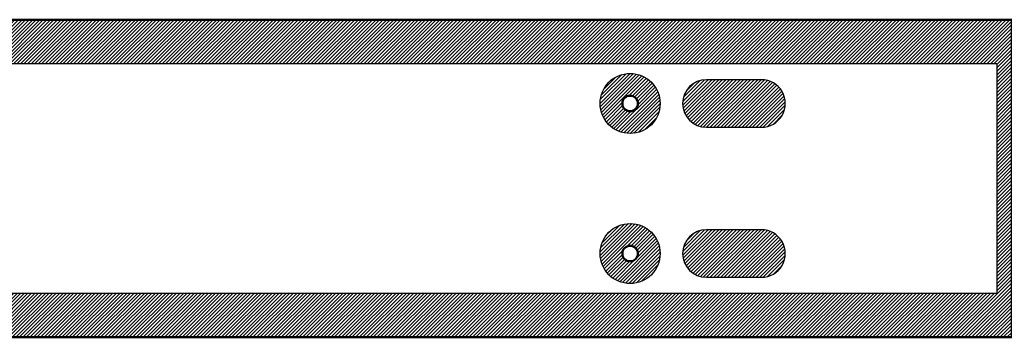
# Model space of a CAD drawing. Header units: millimetres. Extents: x 0 to 3050, y -127 to 0.
# Tile 3 of 6: x 1129 to 1522, y -127 to 0. Entities that reach past the tile are written whole.
import ezdxf

# ---------------------------------------------------------------- set-up
doc = ezdxf.new("R2010")
doc.units = ezdxf.units.MM
for name, color, linetype, true_color in [('SkLO BORDER OF DRILLING AREA', 7, 'Continuous', 0x007f00), ('SkLO CANOPY OUTLINE', 7, 'Continuous', 0x7d26cd), ('SkLO MOUNTING HOLES', 7, 'Continuous', 0x7d26cd), ('SkLO NO DRILLING AREA', 7, 'Continuous', 0xc80000)]:
    doc.layers.add(name, color=color, linetype=linetype, true_color=true_color)
pattern_1 = [(45, (11325.7304, 127), (-0.70710678, 0.70710678), [])]

msp = doc.modelspace()

# ---------------------------------------------------------------- hatches: boundary and pattern name
at = {"layer": 'SkLO NO DRILLING AREA'}
h = msp.add_hatch(dxfattribs=at)
h.set_pattern_fill('Hatch1', color=256, scale=8, angle=45, style=0, pattern_type=2)
h.set_pattern_definition([(45, (12133.8838, 508), (-0.70710678, 0.70710678), [])])
h.paths.add_polyline_path([(0, 0), (1525, 0), (1525, -127), (0, -127)], flags=0)
h.paths.add_polyline_path([(17.5, -17.5), (1519, -17.5), (1519, -109.5), (17.5, -109.5)], flags=0)
h = msp.add_hatch(dxfattribs=at)
h.set_pattern_fill('Hatch1', color=256, scale=8, angle=45, style=0, pattern_type=2)
h.set_pattern_definition(pattern_1)
h.paths.add_polyline_path([(1384.5, -33.5), (1384.5, -33.29), (1384.49, -33.08), (1384.48, -32.87), (1384.47, -32.67), (1384.45, -32.46), (1384.43, -32.25), (1384.41, -32.04), (1384.38, -31.83), (1384.35, -31.63), (1384.32, -31.42), (1384.28, -31.22), (1384.24, -31.01), (1384.19, -30.81), (1384.15, -30.6), (1384.09, -30.4), (1384.04, -30.2), (1383.98, -30), (1383.92, -29.8), (1383.85, -29.6), (1383.78, -29.41), (1383.71, -29.21), (1383.63, -29.02), (1383.55, -28.82), (1383.47, -28.63), (1383.38, -28.44), (1383.29, -28.25), (1383.2, -28.07), (1383.1, -27.88), (1383, -27.7), (1382.9, -27.52), (1382.8, -27.33), (1382.69, -27.16), (1382.57, -26.98), (1382.46, -26.81), (1382.34, -26.63), (1382.22, -26.46), (1382.1, -26.3), (1381.97, -26.13), (1381.84, -25.97), (1381.71, -25.8), (1381.57, -25.65), (1381.43, -25.49), (1381.29, -25.33), (1381.15, -25.18), (1381, -25.03), (1380.86, -24.89), (1380.7, -24.74), (1380.55, -24.6), (1380.39, -24.46), (1380.24, -24.33), (1380.07, -24.19), (1379.91, -24.06), (1379.75, -23.93), (1379.58, -23.81), (1379.41, -23.69), (1379.24, -23.57), (1379.06, -23.45), (1378.89, -23.34), (1378.71, -23.23), (1378.53, -23.13), (1378.35, -23.02), (1378.17, -22.92), (1377.98, -22.82), (1377.79, -22.73), (1377.61, -22.64), (1377.42, -22.55), (1377.22, -22.47), (1377.03, -22.39), (1376.84, -22.31), (1376.64, -22.24), (1376.45, -22.17), (1376.25, -22.1), (1376.05, -22.04), (1375.85, -21.98), (1375.65, -21.92), (1375.45, -21.87), (1375.24, -21.82), (1375.04, -21.77), (1374.83, -21.73), (1374.63, -21.69), (1374.42, -21.66), (1374.22, -21.62), (1374.01, -21.6), (1373.8, -21.57), (1373.59, -21.55), (1373.39, -21.53), (1373.18, -21.52), (1372.97, -21.51), (1372.76, -21.5), (1372.55, -21.5), (1372.34, -21.5), (1372.13, -21.51), (1371.93, -21.51), (1371.72, -21.53), (1371.51, -21.54), (1371.3, -21.56), (1371.09, -21.58), (1370.89, -21.61), (1370.68, -21.64), (1370.47, -21.67), (1370.27, -21.71), (1370.06, -21.75), (1369.86, -21.79), (1369.66, -21.84), (1369.45, -21.89), (1369.25, -21.95), (1369.05, -22.01), (1368.85, -22.07), (1368.65, -22.13), (1368.46, -22.2), (1368.26, -22.27), (1368.07, -22.35), (1367.87, -22.43), (1367.68, -22.51), (1367.49, -22.6), (1367.3, -22.69), (1367.11, -22.78), (1366.93, -22.87), (1366.74, -22.97), (1366.56, -23.07), (1366.38, -23.18), (1366.2, -23.29), (1366.02, -23.4), (1365.85, -23.51), (1365.68, -23.63), (1365.51, -23.75), (1365.34, -23.87), (1365.17, -24), (1365.01, -24.13), (1364.84, -24.26), (1364.68, -24.39), (1364.53, -24.53), (1364.37, -24.67), (1364.22, -24.81), (1364.07, -24.96), (1363.92, -25.11), (1363.78, -25.26), (1363.64, -25.41), (1363.5, -25.57), (1363.36, -25.72), (1363.23, -25.88), (1363.09, -26.05), (1362.97, -26.21), (1362.84, -26.38), (1362.72, -26.55), (1362.6, -26.72), (1362.48, -26.89), (1362.37, -27.07), (1362.26, -27.25), (1362.15, -27.42), (1362.05, -27.61), (1361.95, -27.79), (1361.85, -27.97), (1361.75, -28.16), (1361.66, -28.35), (1361.57, -28.54), (1361.49, -28.73), (1361.41, -28.92), (1361.33, -29.11), (1361.26, -29.31), (1361.18, -29.5), (1361.12, -29.7), (1361.05, -29.9), (1360.99, -30.1), (1360.93, -30.3), (1360.88, -30.5), (1360.83, -30.71), (1360.78, -30.91), (1360.74, -31.11), (1360.7, -31.32), (1360.66, -31.52), (1360.63, -31.73), (1360.6, -31.94), (1360.58, -32.15), (1360.55, -32.35), (1360.54, -32.56), (1360.52, -32.77), (1360.51, -32.98), (1360.5, -33.19), (1360.5, -33.4), (1360.5, -33.6), (1360.5, -33.81), (1360.51, -34.02), (1360.52, -34.23), (1360.54, -34.44), (1360.55, -34.65), (1360.58, -34.85), (1360.6, -35.06), (1360.63, -35.27), (1360.66, -35.48), (1360.7, -35.68), (1360.74, -35.89), (1360.78, -36.09), (1360.83, -36.29), (1360.88, -36.5), (1360.93, -36.7), (1360.99, -36.9), (1361.05, -37.1), (1361.12, -37.3), (1361.18, -37.5), (1361.26, -37.69), (1361.33, -37.89), (1361.41, -38.08), (1361.49, -38.27), (1361.57, -38.46), (1361.66, -38.65), (1361.75, -38.84), (1361.85, -39.03), (1361.95, -39.21), (1362.05, -39.39), (1362.15, -39.58), (1362.26, -39.75), (1362.37, -39.93), (1362.48, -40.11), (1362.6, -40.28), (1362.72, -40.45), (1362.84, -40.62), (1362.97, -40.79), (1363.09, -40.95), (1363.23, -41.12), (1363.36, -41.28), (1363.5, -41.43), (1363.64, -41.59), (1363.78, -41.74), (1363.92, -41.89), (1364.07, -42.04), (1364.22, -42.19), (1364.37, -42.33), (1364.53, -42.47), (1364.68, -42.61), (1364.84, -42.74), (1365.01, -42.87), (1365.17, -43), (1365.34, -43.13), (1365.51, -43.25), (1365.68, -43.37), (1365.85, -43.49), (1366.02, -43.6), (1366.2, -43.71), (1366.38, -43.82), (1366.56, -43.93), (1366.74, -44.03), (1366.93, -44.13), (1367.11, -44.22), (1367.3, -44.31), (1367.49, -44.4), (1367.68, -44.49), (1367.87, -44.57), (1368.07, -44.65), (1368.26, -44.73), (1368.46, -44.8), (1368.65, -44.87), (1368.85, -44.93), (1369.05, -44.99), (1369.25, -45.05), (1369.45, -45.11), (1369.66, -45.16), (1369.86, -45.21), (1370.06, -45.25), (1370.27, -45.29), (1370.47, -45.33), (1370.68, -45.36), (1370.89, -45.39), (1371.09, -45.42), (1371.3, -45.44), (1371.51, -45.46), (1371.72, -45.47), (1371.93, -45.49), (1372.13, -45.49), (1372.34, -45.5), (1372.55, -45.5), (1372.76, -45.5), (1372.97, -45.49), (1373.18, -45.48), (1373.39, -45.47), (1373.59, -45.45), (1373.8, -45.43), (1374.01, -45.4), (1374.22, -45.38), (1374.42, -45.34), (1374.63, -45.31), (1374.83, -45.27), (1375.04, -45.23), (1375.24, -45.18), (1375.45, -45.13), (1375.65, -45.08), (1375.85, -45.02), (1376.05, -44.96), (1376.25, -44.9), (1376.45, -44.83), (1376.64, -44.76), (1376.84, -44.69), (1377.03, -44.61), (1377.22, -44.53), (1377.42, -44.45), (1377.61, -44.36), (1377.79, -44.27), (1377.98, -44.18), (1378.17, -44.08), (1378.35, -43.98), (1378.53, -43.87), (1378.71, -43.77), (1378.89, -43.66), (1379.06, -43.55), (1379.24, -43.43), (1379.41, -43.31), (1379.58, -43.19), (1379.75, -43.07), (1379.91, -42.94), (1380.07, -42.81), (1380.24, -42.67), (1380.39, -42.54), (1380.55, -42.4), (1380.7, -42.26), (1380.86, -42.11), (1381, -41.97), (1381.15, -41.82), (1381.29, -41.67), (1381.43, -41.51), (1381.57, -41.35), (1381.71, -41.2), (1381.84, -41.03), (1381.97, -40.87), (1382.1, -40.7), (1382.22, -40.54), (1382.34, -40.37), (1382.46, -40.19), (1382.57, -40.02), (1382.69, -39.84), (1382.8, -39.67), (1382.9, -39.48), (1383, -39.3), (1383.1, -39.12), (1383.2, -38.93), (1383.29, -38.75), (1383.38, -38.56), (1383.47, -38.37), (1383.55, -38.18), (1383.63, -37.98), (1383.71, -37.79), (1383.78, -37.59), (1383.85, -37.4), (1383.92, -37.2), (1383.98, -37), (1384.04, -36.8), (1384.09, -36.6), (1384.15, -36.4), (1384.19, -36.19), (1384.24, -35.99), (1384.28, -35.78), (1384.32, -35.58), (1384.35, -35.37), (1384.38, -35.17), (1384.41, -34.96), (1384.43, -34.75), (1384.45, -34.54), (1384.47, -34.33), (1384.48, -34.13), (1384.49, -33.92), (1384.5, -33.71)], flags=0)
h.paths.add_polyline_path([(1375.6, -33.5), (1375.6, -33.55), (1375.6, -33.61), (1375.6, -33.66), (1375.59, -33.72), (1375.59, -33.77), (1375.58, -33.82), (1375.58, -33.88), (1375.57, -33.93), (1375.56, -33.98), (1375.55, -34.04), (1375.54, -34.09), (1375.53, -34.14), (1375.52, -34.2), (1375.51, -34.25), (1375.49, -34.3), (1375.48, -34.35), (1375.47, -34.4), (1375.45, -34.46), (1375.43, -34.51), (1375.41, -34.56), (1375.4, -34.61), (1375.38, -34.66), (1375.35, -34.71), (1375.33, -34.76), (1375.31, -34.81), (1375.29, -34.86), (1375.26, -34.9), (1375.24, -34.95), (1375.21, -35), (1375.19, -35.05), (1375.16, -35.09), (1375.13, -35.14), (1375.1, -35.18), (1375.07, -35.23), (1375.04, -35.27), (1375.01, -35.32), (1374.98, -35.36), (1374.95, -35.4), (1374.91, -35.45), (1374.88, -35.49), (1374.84, -35.53), (1374.81, -35.57), (1374.77, -35.61), (1374.73, -35.65), (1374.7, -35.69), (1374.66, -35.73), (1374.62, -35.76), (1374.58, -35.8), (1374.54, -35.83), (1374.5, -35.87), (1374.46, -35.9), (1374.41, -35.94), (1374.37, -35.97), (1374.33, -36), (1374.28, -36.03), (1374.24, -36.07), (1374.2, -36.1), (1374.15, -36.12), (1374.1, -36.15), (1374.06, -36.18), (1374.01, -36.21), (1373.96, -36.23), (1373.92, -36.26), (1373.87, -36.28), (1373.82, -36.31), (1373.77, -36.33), (1373.72, -36.35), (1373.67, -36.37), (1373.62, -36.39), (1373.57, -36.41), (1373.52, -36.43), (1373.47, -36.44), (1373.42, -36.46), (1373.37, -36.48), (1373.31, -36.49), (1373.26, -36.51), (1373.21, -36.52), (1373.16, -36.53), (1373.1, -36.54), (1373.05, -36.55), (1373, -36.56), (1372.94, -36.57), (1372.89, -36.58), (1372.84, -36.58), (1372.78, -36.59), (1372.73, -36.59), (1372.68, -36.6), (1372.62, -36.6), (1372.57, -36.6), (1372.51, -36.6), (1372.46, -36.6), (1372.41, -36.6), (1372.35, -36.6), (1372.3, -36.59), (1372.24, -36.59), (1372.19, -36.58), (1372.14, -36.58), (1372.08, -36.57), (1372.03, -36.56), (1371.98, -36.56), (1371.92, -36.55), (1371.87, -36.54), (1371.82, -36.52), (1371.77, -36.51), (1371.71, -36.5), (1371.66, -36.48), (1371.61, -36.47), (1371.56, -36.45), (1371.51, -36.44), (1371.46, -36.42), (1371.4, -36.4), (1371.35, -36.38), (1371.3, -36.36), (1371.25, -36.34), (1371.21, -36.32), (1371.16, -36.29), (1371.11, -36.27), (1371.06, -36.25), (1371.01, -36.22), (1370.97, -36.19), (1370.92, -36.17), (1370.87, -36.14), (1370.83, -36.11), (1370.78, -36.08), (1370.74, -36.05), (1370.69, -36.02), (1370.65, -35.99), (1370.61, -35.95), (1370.56, -35.92), (1370.52, -35.89), (1370.48, -35.85), (1370.44, -35.82), (1370.4, -35.78), (1370.36, -35.74), (1370.32, -35.71), (1370.28, -35.67), (1370.25, -35.63), (1370.21, -35.59), (1370.17, -35.55), (1370.14, -35.51), (1370.1, -35.47), (1370.07, -35.43), (1370.04, -35.38), (1370, -35.34), (1369.97, -35.3), (1369.94, -35.25), (1369.91, -35.21), (1369.88, -35.16), (1369.85, -35.12), (1369.83, -35.07), (1369.8, -35.02), (1369.77, -34.98), (1369.75, -34.93), (1369.72, -34.88), (1369.7, -34.83), (1369.68, -34.78), (1369.66, -34.73), (1369.63, -34.68), (1369.61, -34.63), (1369.6, -34.58), (1369.58, -34.53), (1369.56, -34.48), (1369.54, -34.43), (1369.53, -34.38), (1369.51, -34.33), (1369.5, -34.27), (1369.49, -34.22), (1369.47, -34.17), (1369.46, -34.12), (1369.45, -34.06), (1369.44, -34.01), (1369.43, -33.96), (1369.43, -33.9), (1369.42, -33.85), (1369.41, -33.8), (1369.41, -33.74), (1369.41, -33.69), (1369.4, -33.63), (1369.4, -33.58), (1369.4, -33.53), (1369.4, -33.47), (1369.4, -33.42), (1369.4, -33.37), (1369.41, -33.31), (1369.41, -33.26), (1369.41, -33.2), (1369.42, -33.15), (1369.43, -33.1), (1369.43, -33.04), (1369.44, -32.99), (1369.45, -32.94), (1369.46, -32.88), (1369.47, -32.83), (1369.49, -32.78), (1369.5, -32.73), (1369.51, -32.67), (1369.53, -32.62), (1369.54, -32.57), (1369.56, -32.52), (1369.58, -32.47), (1369.6, -32.42), (1369.61, -32.37), (1369.63, -32.32), (1369.66, -32.27), (1369.68, -32.22), (1369.7, -32.17), (1369.72, -32.12), (1369.75, -32.07), (1369.77, -32.02), (1369.8, -31.98), (1369.83, -31.93), (1369.85, -31.88), (1369.88, -31.84), (1369.91, -31.79), (1369.94, -31.75), (1369.97, -31.7), (1370, -31.66), (1370.04, -31.62), (1370.07, -31.57), (1370.1, -31.53), (1370.14, -31.49), (1370.17, -31.45), (1370.21, -31.41), (1370.25, -31.37), (1370.28, -31.33), (1370.32, -31.29), (1370.36, -31.26), (1370.4, -31.22), (1370.44, -31.18), (1370.48, -31.15), (1370.52, -31.11), (1370.56, -31.08), (1370.61, -31.05), (1370.65, -31.01), (1370.69, -30.98), (1370.74, -30.95), (1370.78, -30.92), (1370.83, -30.89), (1370.87, -30.86), (1370.92, -30.83), (1370.97, -30.81), (1371.01, -30.78), (1371.06, -30.75), (1371.11, -30.73), (1371.16, -30.71), (1371.21, -30.68), (1371.25, -30.66), (1371.3, -30.64), (1371.35, -30.62), (1371.4, -30.6), (1371.46, -30.58), (1371.51, -30.56), (1371.56, -30.55), (1371.61, -30.53), (1371.66, -30.52), (1371.71, -30.5), (1371.77, -30.49), (1371.82, -30.48), (1371.87, -30.46), (1371.92, -30.45), (1371.98, -30.44), (1372.03, -30.44), (1372.08, -30.43), (1372.14, -30.42), (1372.19, -30.42), (1372.24, -30.41), (1372.3, -30.41), (1372.35, -30.4), (1372.41, -30.4), (1372.46, -30.4), (1372.51, -30.4), (1372.57, -30.4), (1372.62, -30.4), (1372.68, -30.4), (1372.73, -30.41), (1372.78, -30.41), (1372.84, -30.42), (1372.89, -30.42), (1372.94, -30.43), (1373, -30.44), (1373.05, -30.45), (1373.1, -30.46), (1373.16, -30.47), (1373.21, -30.48), (1373.26, -30.49), (1373.31, -30.51), (1373.37, -30.52), (1373.42, -30.54), (1373.47, -30.56), (1373.52, -30.57), (1373.57, -30.59), (1373.62, -30.61), (1373.67, -30.63), (1373.72, -30.65), (1373.77, -30.67), (1373.82, -30.69), (1373.87, -30.72), (1373.92, -30.74), (1373.96, -30.77), (1374.01, -30.79), (1374.06, -30.82), (1374.1, -30.85), (1374.15, -30.88), (1374.2, -30.9), (1374.24, -30.93), (1374.28, -30.97), (1374.33, -31), (1374.37, -31.03), (1374.41, -31.06), (1374.46, -31.1), (1374.5, -31.13), (1374.54, -31.17), (1374.58, -31.2), (1374.62, -31.24), (1374.66, -31.27), (1374.7, -31.31), (1374.73, -31.35), (1374.77, -31.39), (1374.81, -31.43), (1374.84, -31.47), (1374.88, -31.51), (1374.91, -31.55), (1374.95, -31.6), (1374.98, -31.64), (1375.01, -31.68), (1375.04, -31.73), (1375.07, -31.77), (1375.1, -31.82), (1375.13, -31.86), (1375.16, -31.91), (1375.19, -31.95), (1375.21, -32), (1375.24, -32.05), (1375.26, -32.1), (1375.29, -32.14), (1375.31, -32.19), (1375.33, -32.24), (1375.35, -32.29), (1375.38, -32.34), (1375.4, -32.39), (1375.41, -32.44), (1375.43, -32.49), (1375.45, -32.54), (1375.47, -32.6), (1375.48, -32.65), (1375.49, -32.7), (1375.51, -32.75), (1375.52, -32.8), (1375.53, -32.86), (1375.54, -32.91), (1375.55, -32.96), (1375.56, -33.02), (1375.57, -33.07), (1375.58, -33.12), (1375.58, -33.18), (1375.59, -33.23), (1375.59, -33.28), (1375.6, -33.34), (1375.6, -33.39), (1375.6, -33.45)], flags=0)
h = msp.add_hatch(dxfattribs=at)
h.set_pattern_fill('Hatch1', color=256, scale=8, angle=45, style=0, pattern_type=2)
h.set_pattern_definition([(45, (12133.8838, 538), (-0.70710678, 0.70710678), [])])
h.paths.add_polyline_path([(1425, -24), (1403, -24), (1402.89, -24), (1402.77, -24), (1402.66, -24.01), (1402.54, -24.01), (1402.43, -24.02), (1402.31, -24.02), (1402.2, -24.03), (1402.08, -24.04), (1401.97, -24.06), (1401.85, -24.07), (1401.74, -24.08), (1401.62, -24.1), (1401.51, -24.12), (1401.39, -24.14), (1401.28, -24.16), (1401.16, -24.18), (1401.05, -24.2), (1400.94, -24.23), (1400.82, -24.25), (1400.71, -24.28), (1400.59, -24.31), (1400.48, -24.34), (1400.37, -24.37), (1400.25, -24.41), (1400.14, -24.44), (1400.03, -24.48), (1399.92, -24.51), (1399.81, -24.55), (1399.69, -24.59), (1399.58, -24.64), (1399.47, -24.68), (1399.36, -24.72), (1399.26, -24.77), (1399.15, -24.82), (1399.04, -24.86), (1398.93, -24.91), (1398.83, -24.97), (1398.72, -25.02), (1398.62, -25.07), (1398.51, -25.13), (1398.41, -25.18), (1398.31, -25.24), (1398.2, -25.3), (1398.1, -25.36), (1398, -25.42), (1397.9, -25.48), (1397.8, -25.55), (1397.71, -25.61), (1397.61, -25.68), (1397.51, -25.74), (1397.42, -25.81), (1397.33, -25.88), (1397.23, -25.95), (1397.14, -26.02), (1397.05, -26.09), (1396.96, -26.17), (1396.87, -26.24), (1396.78, -26.32), (1396.7, -26.39), (1396.61, -26.47), (1396.53, -26.55), (1396.45, -26.62), (1396.36, -26.7), (1396.28, -26.78), (1396.2, -26.86), (1396.12, -26.95), (1396.05, -27.03), (1395.97, -27.11), (1395.89, -27.2), (1395.82, -27.28), (1395.74, -27.37), (1395.67, -27.46), (1395.59, -27.55), (1395.52, -27.64), (1395.45, -27.73), (1395.38, -27.83), (1395.31, -27.92), (1395.24, -28.01), (1395.18, -28.11), (1395.11, -28.21), (1395.05, -28.3), (1394.98, -28.4), (1394.92, -28.5), (1394.86, -28.6), (1394.8, -28.7), (1394.74, -28.81), (1394.68, -28.91), (1394.63, -29.01), (1394.57, -29.12), (1394.52, -29.22), (1394.47, -29.33), (1394.41, -29.43), (1394.36, -29.54), (1394.32, -29.65), (1394.27, -29.76), (1394.22, -29.86), (1394.18, -29.97), (1394.14, -30.08), (1394.09, -30.19), (1394.05, -30.31), (1394.01, -30.42), (1393.98, -30.53), (1393.94, -30.64), (1393.91, -30.75), (1393.87, -30.87), (1393.84, -30.98), (1393.81, -31.09), (1393.78, -31.21), (1393.75, -31.32), (1393.73, -31.44), (1393.7, -31.55), (1393.68, -31.66), (1393.66, -31.78), (1393.64, -31.89), (1393.62, -32.01), (1393.6, -32.12), (1393.58, -32.24), (1393.57, -32.35), (1393.56, -32.47), (1393.54, -32.58), (1393.53, -32.7), (1393.52, -32.81), (1393.52, -32.93), (1393.51, -33.04), (1393.51, -33.16), (1393.5, -33.27), (1393.5, -33.39), (1393.5, -33.5), (1393.5, -33.61), (1393.5, -33.73), (1393.51, -33.84), (1393.51, -33.96), (1393.52, -34.07), (1393.52, -34.19), (1393.53, -34.3), (1393.54, -34.42), (1393.56, -34.53), (1393.57, -34.65), (1393.58, -34.76), (1393.6, -34.88), (1393.62, -34.99), (1393.64, -35.11), (1393.66, -35.22), (1393.68, -35.34), (1393.7, -35.45), (1393.73, -35.56), (1393.75, -35.68), (1393.78, -35.79), (1393.81, -35.91), (1393.84, -36.02), (1393.87, -36.13), (1393.91, -36.25), (1393.94, -36.36), (1393.98, -36.47), (1394.01, -36.58), (1394.05, -36.69), (1394.09, -36.81), (1394.14, -36.92), (1394.18, -37.03), (1394.22, -37.14), (1394.27, -37.24), (1394.32, -37.35), (1394.36, -37.46), (1394.41, -37.57), (1394.47, -37.67), (1394.52, -37.78), (1394.57, -37.88), (1394.63, -37.99), (1394.68, -38.09), (1394.74, -38.19), (1394.8, -38.3), (1394.86, -38.4), (1394.92, -38.5), (1394.98, -38.6), (1395.05, -38.7), (1395.11, -38.79), (1395.18, -38.89), (1395.24, -38.99), (1395.31, -39.08), (1395.38, -39.17), (1395.45, -39.27), (1395.52, -39.36), (1395.59, -39.45), (1395.67, -39.54), (1395.74, -39.63), (1395.82, -39.72), (1395.89, -39.8), (1395.97, -39.89), (1396.05, -39.97), (1396.12, -40.05), (1396.2, -40.14), (1396.28, -40.22), (1396.36, -40.3), (1396.45, -40.38), (1396.53, -40.45), (1396.61, -40.53), (1396.7, -40.61), (1396.78, -40.68), (1396.87, -40.76), (1396.96, -40.83), (1397.05, -40.91), (1397.14, -40.98), (1397.23, -41.05), (1397.33, -41.12), (1397.42, -41.19), (1397.51, -41.26), (1397.61, -41.32), (1397.71, -41.39), (1397.8, -41.45), (1397.9, -41.52), (1398, -41.58), (1398.1, -41.64), (1398.2, -41.7), (1398.31, -41.76), (1398.41, -41.82), (1398.51, -41.87), (1398.62, -41.93), (1398.72, -41.98), (1398.83, -42.03), (1398.93, -42.09), (1399.04, -42.14), (1399.15, -42.18), (1399.26, -42.23), (1399.36, -42.28), (1399.47, -42.32), (1399.58, -42.36), (1399.69, -42.41), (1399.81, -42.45), (1399.92, -42.49), (1400.03, -42.52), (1400.14, -42.56), (1400.25, -42.59), (1400.37, -42.63), (1400.48, -42.66), (1400.59, -42.69), (1400.71, -42.72), (1400.82, -42.75), (1400.94, -42.77), (1401.05, -42.8), (1401.16, -42.82), (1401.28, -42.84), (1401.39, -42.86), (1401.51, -42.88), (1401.62, -42.9), (1401.74, -42.92), (1401.85, -42.93), (1401.97, -42.94), (1402.08, -42.96), (1402.2, -42.97), (1402.31, -42.98), (1402.43, -42.98), (1402.54, -42.99), (1402.66, -42.99), (1402.77, -43), (1402.89, -43), (1403, -43), (1425, -43), (1425.11, -43), (1425.23, -43), (1425.34, -42.99), (1425.46, -42.99), (1425.57, -42.98), (1425.69, -42.98), (1425.8, -42.97), (1425.92, -42.96), (1426.03, -42.94), (1426.15, -42.93), (1426.26, -42.92), (1426.38, -42.9), (1426.49, -42.88), (1426.61, -42.86), (1426.72, -42.84), (1426.84, -42.82), (1426.95, -42.8), (1427.06, -42.77), (1427.18, -42.75), (1427.29, -42.72), (1427.41, -42.69), (1427.52, -42.66), (1427.63, -42.63), (1427.75, -42.59), (1427.86, -42.56), (1427.97, -42.52), (1428.08, -42.49), (1428.19, -42.45), (1428.31, -42.41), (1428.42, -42.36), (1428.53, -42.32), (1428.64, -42.28), (1428.74, -42.23), (1428.85, -42.18), (1428.96, -42.14), (1429.07, -42.09), (1429.17, -42.03), (1429.28, -41.98), (1429.38, -41.93), (1429.49, -41.87), (1429.59, -41.82), (1429.69, -41.76), (1429.8, -41.7), (1429.9, -41.64), (1430, -41.58), (1430.1, -41.52), (1430.2, -41.45), (1430.29, -41.39), (1430.39, -41.32), (1430.49, -41.26), (1430.58, -41.19), (1430.67, -41.12), (1430.77, -41.05), (1430.86, -40.98), (1430.95, -40.91), (1431.04, -40.83), (1431.13, -40.76), (1431.22, -40.68), (1431.3, -40.61), (1431.39, -40.53), (1431.47, -40.45), (1431.55, -40.38), (1431.64, -40.3), (1431.72, -40.22), (1431.8, -40.14), (1431.88, -40.05), (1431.95, -39.97), (1432.03, -39.89), (1432.11, -39.8), (1432.18, -39.72), (1432.26, -39.63), (1432.33, -39.54), (1432.41, -39.45), (1432.48, -39.36), (1432.55, -39.27), (1432.62, -39.17), (1432.69, -39.08), (1432.76, -38.99), (1432.82, -38.89), (1432.89, -38.79), (1432.95, -38.7), (1433.02, -38.6), (1433.08, -38.5), (1433.14, -38.4), (1433.2, -38.3), (1433.26, -38.19), (1433.32, -38.09), (1433.37, -37.99), (1433.43, -37.88), (1433.48, -37.78), (1433.53, -37.67), (1433.59, -37.57), (1433.64, -37.46), (1433.68, -37.35), (1433.73, -37.24), (1433.78, -37.14), (1433.82, -37.03), (1433.86, -36.92), (1433.91, -36.81), (1433.95, -36.69), (1433.99, -36.58), (1434.02, -36.47), (1434.06, -36.36), (1434.09, -36.25), (1434.13, -36.13), (1434.16, -36.02), (1434.19, -35.91), (1434.22, -35.79), (1434.25, -35.68), (1434.27, -35.56), (1434.3, -35.45), (1434.32, -35.34), (1434.34, -35.22), (1434.36, -35.11), (1434.38, -34.99), (1434.4, -34.88), (1434.42, -34.76), (1434.43, -34.65), (1434.44, -34.53), (1434.46, -34.42), (1434.47, -34.3), (1434.48, -34.19), (1434.48, -34.07), (1434.49, -33.96), (1434.49, -33.84), (1434.5, -33.73), (1434.5, -33.61), (1434.5, -33.5), (1434.5, -33.39), (1434.5, -33.27), (1434.49, -33.16), (1434.49, -33.04), (1434.48, -32.93), (1434.48, -32.81), (1434.47, -32.7), (1434.46, -32.58), (1434.44, -32.47), (1434.43, -32.35), (1434.42, -32.24), (1434.4, -32.12), (1434.38, -32.01), (1434.36, -31.89), (1434.34, -31.78), (1434.32, -31.66), (1434.3, -31.55), (1434.27, -31.44), (1434.25, -31.32), (1434.22, -31.21), (1434.19, -31.09), (1434.16, -30.98), (1434.13, -30.87), (1434.09, -30.75), (1434.06, -30.64), (1434.02, -30.53), (1433.99, -30.42), (1433.95, -30.31), (1433.91, -30.19), (1433.86, -30.08), (1433.82, -29.97), (1433.78, -29.86), (1433.73, -29.76), (1433.68, -29.65), (1433.64, -29.54), (1433.59, -29.43), (1433.53, -29.33), (1433.48, -29.22), (1433.43, -29.12), (1433.37, -29.01), (1433.32, -28.91), (1433.26, -28.81), (1433.2, -28.7), (1433.14, -28.6), (1433.08, -28.5), (1433.02, -28.4), (1432.95, -28.3), (1432.89, -28.21), (1432.82, -28.11), (1432.76, -28.01), (1432.69, -27.92), (1432.62, -27.83), (1432.55, -27.73), (1432.48, -27.64), (1432.41, -27.55), (1432.33, -27.46), (1432.26, -27.37), (1432.18, -27.28), (1432.11, -27.2), (1432.03, -27.11), (1431.95, -27.03), (1431.88, -26.95), (1431.8, -26.86), (1431.72, -26.78), (1431.64, -26.7), (1431.55, -26.62), (1431.47, -26.55), (1431.39, -26.47), (1431.3, -26.39), (1431.22, -26.32), (1431.13, -26.24), (1431.04, -26.17), (1430.95, -26.09), (1430.86, -26.02), (1430.77, -25.95), (1430.67, -25.88), (1430.58, -25.81), (1430.49, -25.74), (1430.39, -25.68), (1430.29, -25.61), (1430.2, -25.55), (1430.1, -25.48), (1430, -25.42), (1429.9, -25.36), (1429.8, -25.3), (1429.69, -25.24), (1429.59, -25.18), (1429.49, -25.13), (1429.38, -25.07), (1429.28, -25.02), (1429.17, -24.97), (1429.07, -24.91), (1428.96, -24.86), (1428.85, -24.82), (1428.74, -24.77), (1428.64, -24.72), (1428.53, -24.68), (1428.42, -24.64), (1428.31, -24.59), (1428.19, -24.55), (1428.08, -24.51), (1427.97, -24.48), (1427.86, -24.44), (1427.75, -24.41), (1427.63, -24.37), (1427.52, -24.34), (1427.41, -24.31), (1427.29, -24.28), (1427.18, -24.25), (1427.06, -24.23), (1426.95, -24.2), (1426.84, -24.18), (1426.72, -24.16), (1426.61, -24.14), (1426.49, -24.12), (1426.38, -24.1), (1426.26, -24.08), (1426.15, -24.07), (1426.03, -24.06), (1425.92, -24.04), (1425.8, -24.03), (1425.69, -24.02), (1425.57, -24.02), (1425.46, -24.01), (1425.34, -24.01), (1425.23, -24), (1425.11, -24)], flags=0)
h = msp.add_hatch(dxfattribs=at)
h.set_pattern_fill('Hatch1', color=256, scale=8, angle=45, style=0, pattern_type=2)
h.set_pattern_definition(pattern_1)
h.paths.add_polyline_path([(1384.5, -93.5), (1384.5, -93.29), (1384.49, -93.08), (1384.48, -92.87), (1384.47, -92.67), (1384.45, -92.46), (1384.43, -92.25), (1384.41, -92.04), (1384.38, -91.83), (1384.35, -91.63), (1384.32, -91.42), (1384.28, -91.22), (1384.24, -91.01), (1384.19, -90.81), (1384.15, -90.6), (1384.09, -90.4), (1384.04, -90.2), (1383.98, -90), (1383.92, -89.8), (1383.85, -89.6), (1383.78, -89.41), (1383.71, -89.21), (1383.63, -89.02), (1383.55, -88.82), (1383.47, -88.63), (1383.38, -88.44), (1383.29, -88.25), (1383.2, -88.07), (1383.1, -87.88), (1383, -87.7), (1382.9, -87.52), (1382.8, -87.33), (1382.69, -87.16), (1382.57, -86.98), (1382.46, -86.81), (1382.34, -86.63), (1382.22, -86.46), (1382.1, -86.3), (1381.97, -86.13), (1381.84, -85.97), (1381.71, -85.8), (1381.57, -85.65), (1381.43, -85.49), (1381.29, -85.33), (1381.15, -85.18), (1381, -85.03), (1380.86, -84.89), (1380.7, -84.74), (1380.55, -84.6), (1380.39, -84.46), (1380.24, -84.33), (1380.07, -84.19), (1379.91, -84.06), (1379.75, -83.93), (1379.58, -83.81), (1379.41, -83.69), (1379.24, -83.57), (1379.06, -83.45), (1378.89, -83.34), (1378.71, -83.23), (1378.53, -83.13), (1378.35, -83.02), (1378.17, -82.92), (1377.98, -82.82), (1377.79, -82.73), (1377.61, -82.64), (1377.42, -82.55), (1377.22, -82.47), (1377.03, -82.39), (1376.84, -82.31), (1376.64, -82.24), (1376.45, -82.17), (1376.25, -82.1), (1376.05, -82.04), (1375.85, -81.98), (1375.65, -81.92), (1375.45, -81.87), (1375.24, -81.82), (1375.04, -81.77), (1374.83, -81.73), (1374.63, -81.69), (1374.42, -81.66), (1374.22, -81.62), (1374.01, -81.6), (1373.8, -81.57), (1373.59, -81.55), (1373.39, -81.53), (1373.18, -81.52), (1372.97, -81.51), (1372.76, -81.5), (1372.55, -81.5), (1372.34, -81.5), (1372.13, -81.51), (1371.93, -81.51), (1371.72, -81.53), (1371.51, -81.54), (1371.3, -81.56), (1371.09, -81.58), (1370.89, -81.61), (1370.68, -81.64), (1370.47, -81.67), (1370.27, -81.71), (1370.06, -81.75), (1369.86, -81.79), (1369.66, -81.84), (1369.45, -81.89), (1369.25, -81.95), (1369.05, -82.01), (1368.85, -82.07), (1368.65, -82.13), (1368.46, -82.2), (1368.26, -82.27), (1368.07, -82.35), (1367.87, -82.43), (1367.68, -82.51), (1367.49, -82.6), (1367.3, -82.69), (1367.11, -82.78), (1366.93, -82.87), (1366.74, -82.97), (1366.56, -83.07), (1366.38, -83.18), (1366.2, -83.29), (1366.02, -83.4), (1365.85, -83.51), (1365.68, -83.63), (1365.51, -83.75), (1365.34, -83.87), (1365.17, -84), (1365.01, -84.13), (1364.84, -84.26), (1364.68, -84.39), (1364.53, -84.53), (1364.37, -84.67), (1364.22, -84.81), (1364.07, -84.96), (1363.92, -85.11), (1363.78, -85.26), (1363.64, -85.41), (1363.5, -85.57), (1363.36, -85.72), (1363.23, -85.88), (1363.09, -86.05), (1362.97, -86.21), (1362.84, -86.38), (1362.72, -86.55), (1362.6, -86.72), (1362.48, -86.89), (1362.37, -87.07), (1362.26, -87.25), (1362.15, -87.42), (1362.05, -87.61), (1361.95, -87.79), (1361.85, -87.97), (1361.75, -88.16), (1361.66, -88.35), (1361.57, -88.54), (1361.49, -88.73), (1361.41, -88.92), (1361.33, -89.11), (1361.26, -89.31), (1361.18, -89.5), (1361.12, -89.7), (1361.05, -89.9), (1360.99, -90.1), (1360.93, -90.3), (1360.88, -90.5), (1360.83, -90.71), (1360.78, -90.91), (1360.74, -91.11), (1360.7, -91.32), (1360.66, -91.52), (1360.63, -91.73), (1360.6, -91.94), (1360.58, -92.15), (1360.55, -92.35), (1360.54, -92.56), (1360.52, -92.77), (1360.51, -92.98), (1360.5, -93.19), (1360.5, -93.4), (1360.5, -93.6), (1360.5, -93.81), (1360.51, -94.02), (1360.52, -94.23), (1360.54, -94.44), (1360.55, -94.65), (1360.58, -94.85), (1360.6, -95.06), (1360.63, -95.27), (1360.66, -95.48), (1360.7, -95.68), (1360.74, -95.89), (1360.78, -96.09), (1360.83, -96.29), (1360.88, -96.5), (1360.93, -96.7), (1360.99, -96.9), (1361.05, -97.1), (1361.12, -97.3), (1361.18, -97.5), (1361.26, -97.69), (1361.33, -97.89), (1361.41, -98.08), (1361.49, -98.27), (1361.57, -98.46), (1361.66, -98.65), (1361.75, -98.84), (1361.85, -99.03), (1361.95, -99.21), (1362.05, -99.39), (1362.15, -99.58), (1362.26, -99.75), (1362.37, -99.93), (1362.48, -100.11), (1362.6, -100.28), (1362.72, -100.45), (1362.84, -100.62), (1362.97, -100.79), (1363.09, -100.95), (1363.23, -101.12), (1363.36, -101.28), (1363.5, -101.43), (1363.64, -101.59), (1363.78, -101.74), (1363.92, -101.89), (1364.07, -102.04), (1364.22, -102.19), (1364.37, -102.33), (1364.53, -102.47), (1364.68, -102.61), (1364.84, -102.74), (1365.01, -102.87), (1365.17, -103), (1365.34, -103.13), (1365.51, -103.25), (1365.68, -103.37), (1365.85, -103.49), (1366.02, -103.6), (1366.2, -103.71), (1366.38, -103.82), (1366.56, -103.93), (1366.74, -104.03), (1366.93, -104.13), (1367.11, -104.22), (1367.3, -104.31), (1367.49, -104.4), (1367.68, -104.49), (1367.87, -104.57), (1368.07, -104.65), (1368.26, -104.73), (1368.46, -104.8), (1368.65, -104.87), (1368.85, -104.93), (1369.05, -104.99), (1369.25, -105.05), (1369.45, -105.11), (1369.66, -105.16), (1369.86, -105.21), (1370.06, -105.25), (1370.27, -105.29), (1370.47, -105.33), (1370.68, -105.36), (1370.89, -105.39), (1371.09, -105.42), (1371.3, -105.44), (1371.51, -105.46), (1371.72, -105.47), (1371.93, -105.49), (1372.13, -105.49), (1372.34, -105.5), (1372.55, -105.5), (1372.76, -105.5), (1372.97, -105.49), (1373.18, -105.48), (1373.39, -105.47), (1373.59, -105.45), (1373.8, -105.43), (1374.01, -105.4), (1374.22, -105.38), (1374.42, -105.34), (1374.63, -105.31), (1374.83, -105.27), (1375.04, -105.23), (1375.24, -105.18), (1375.45, -105.13), (1375.65, -105.08), (1375.85, -105.02), (1376.05, -104.96), (1376.25, -104.9), (1376.45, -104.83), (1376.64, -104.76), (1376.84, -104.69), (1377.03, -104.61), (1377.22, -104.53), (1377.42, -104.45), (1377.61, -104.36), (1377.79, -104.27), (1377.98, -104.18), (1378.17, -104.08), (1378.35, -103.98), (1378.53, -103.87), (1378.71, -103.77), (1378.89, -103.66), (1379.06, -103.55), (1379.24, -103.43), (1379.41, -103.31), (1379.58, -103.19), (1379.75, -103.07), (1379.91, -102.94), (1380.07, -102.81), (1380.24, -102.67), (1380.39, -102.54), (1380.55, -102.4), (1380.7, -102.26), (1380.86, -102.11), (1381, -101.97), (1381.15, -101.82), (1381.29, -101.67), (1381.43, -101.51), (1381.57, -101.35), (1381.71, -101.2), (1381.84, -101.03), (1381.97, -100.87), (1382.1, -100.7), (1382.22, -100.54), (1382.34, -100.37), (1382.46, -100.19), (1382.57, -100.02), (1382.69, -99.84), (1382.8, -99.67), (1382.9, -99.48), (1383, -99.3), (1383.1, -99.12), (1383.2, -98.93), (1383.29, -98.75), (1383.38, -98.56), (1383.47, -98.37), (1383.55, -98.18), (1383.63, -97.98), (1383.71, -97.79), (1383.78, -97.59), (1383.85, -97.4), (1383.92, -97.2), (1383.98, -97), (1384.04, -96.8), (1384.09, -96.6), (1384.15, -96.4), (1384.19, -96.19), (1384.24, -95.99), (1384.28, -95.78), (1384.32, -95.58), (1384.35, -95.37), (1384.38, -95.17), (1384.41, -94.96), (1384.43, -94.75), (1384.45, -94.54), (1384.47, -94.33), (1384.48, -94.13), (1384.49, -93.92), (1384.5, -93.71)], flags=0)
h.paths.add_polyline_path([(1375.6, -93.5), (1375.6, -93.55), (1375.6, -93.61), (1375.6, -93.66), (1375.59, -93.72), (1375.59, -93.77), (1375.58, -93.82), (1375.58, -93.88), (1375.57, -93.93), (1375.56, -93.98), (1375.55, -94.04), (1375.54, -94.09), (1375.53, -94.14), (1375.52, -94.2), (1375.51, -94.25), (1375.49, -94.3), (1375.48, -94.35), (1375.47, -94.4), (1375.45, -94.46), (1375.43, -94.51), (1375.41, -94.56), (1375.4, -94.61), (1375.38, -94.66), (1375.35, -94.71), (1375.33, -94.76), (1375.31, -94.81), (1375.29, -94.86), (1375.26, -94.9), (1375.24, -94.95), (1375.21, -95), (1375.19, -95.05), (1375.16, -95.09), (1375.13, -95.14), (1375.1, -95.18), (1375.07, -95.23), (1375.04, -95.27), (1375.01, -95.32), (1374.98, -95.36), (1374.95, -95.4), (1374.91, -95.45), (1374.88, -95.49), (1374.84, -95.53), (1374.81, -95.57), (1374.77, -95.61), (1374.73, -95.65), (1374.7, -95.69), (1374.66, -95.73), (1374.62, -95.76), (1374.58, -95.8), (1374.54, -95.83), (1374.5, -95.87), (1374.46, -95.9), (1374.41, -95.94), (1374.37, -95.97), (1374.33, -96), (1374.28, -96.03), (1374.24, -96.07), (1374.2, -96.1), (1374.15, -96.12), (1374.1, -96.15), (1374.06, -96.18), (1374.01, -96.21), (1373.96, -96.23), (1373.92, -96.26), (1373.87, -96.28), (1373.82, -96.31), (1373.77, -96.33), (1373.72, -96.35), (1373.67, -96.37), (1373.62, -96.39), (1373.57, -96.41), (1373.52, -96.43), (1373.47, -96.44), (1373.42, -96.46), (1373.37, -96.48), (1373.31, -96.49), (1373.26, -96.51), (1373.21, -96.52), (1373.16, -96.53), (1373.1, -96.54), (1373.05, -96.55), (1373, -96.56), (1372.94, -96.57), (1372.89, -96.58), (1372.84, -96.58), (1372.78, -96.59), (1372.73, -96.59), (1372.68, -96.6), (1372.62, -96.6), (1372.57, -96.6), (1372.51, -96.6), (1372.46, -96.6), (1372.41, -96.6), (1372.35, -96.6), (1372.3, -96.59), (1372.24, -96.59), (1372.19, -96.58), (1372.14, -96.58), (1372.08, -96.57), (1372.03, -96.56), (1371.98, -96.56), (1371.92, -96.55), (1371.87, -96.54), (1371.82, -96.52), (1371.77, -96.51), (1371.71, -96.5), (1371.66, -96.48), (1371.61, -96.47), (1371.56, -96.45), (1371.51, -96.44), (1371.46, -96.42), (1371.4, -96.4), (1371.35, -96.38), (1371.3, -96.36), (1371.25, -96.34), (1371.21, -96.32), (1371.16, -96.29), (1371.11, -96.27), (1371.06, -96.25), (1371.01, -96.22), (1370.97, -96.19), (1370.92, -96.17), (1370.87, -96.14), (1370.83, -96.11), (1370.78, -96.08), (1370.74, -96.05), (1370.69, -96.02), (1370.65, -95.99), (1370.61, -95.95), (1370.56, -95.92), (1370.52, -95.89), (1370.48, -95.85), (1370.44, -95.82), (1370.4, -95.78), (1370.36, -95.74), (1370.32, -95.71), (1370.28, -95.67), (1370.25, -95.63), (1370.21, -95.59), (1370.17, -95.55), (1370.14, -95.51), (1370.1, -95.47), (1370.07, -95.43), (1370.04, -95.38), (1370, -95.34), (1369.97, -95.3), (1369.94, -95.25), (1369.91, -95.21), (1369.88, -95.16), (1369.85, -95.12), (1369.83, -95.07), (1369.8, -95.02), (1369.77, -94.98), (1369.75, -94.93), (1369.72, -94.88), (1369.7, -94.83), (1369.68, -94.78), (1369.66, -94.73), (1369.63, -94.68), (1369.61, -94.63), (1369.6, -94.58), (1369.58, -94.53), (1369.56, -94.48), (1369.54, -94.43), (1369.53, -94.38), (1369.51, -94.33), (1369.5, -94.27), (1369.49, -94.22), (1369.47, -94.17), (1369.46, -94.12), (1369.45, -94.06), (1369.44, -94.01), (1369.43, -93.96), (1369.43, -93.9), (1369.42, -93.85), (1369.41, -93.8), (1369.41, -93.74), (1369.41, -93.69), (1369.4, -93.63), (1369.4, -93.58), (1369.4, -93.53), (1369.4, -93.47), (1369.4, -93.42), (1369.4, -93.37), (1369.41, -93.31), (1369.41, -93.26), (1369.41, -93.2), (1369.42, -93.15), (1369.43, -93.1), (1369.43, -93.04), (1369.44, -92.99), (1369.45, -92.94), (1369.46, -92.88), (1369.47, -92.83), (1369.49, -92.78), (1369.5, -92.73), (1369.51, -92.67), (1369.53, -92.62), (1369.54, -92.57), (1369.56, -92.52), (1369.58, -92.47), (1369.6, -92.42), (1369.61, -92.37), (1369.63, -92.32), (1369.66, -92.27), (1369.68, -92.22), (1369.7, -92.17), (1369.72, -92.12), (1369.75, -92.07), (1369.77, -92.02), (1369.8, -91.98), (1369.83, -91.93), (1369.85, -91.88), (1369.88, -91.84), (1369.91, -91.79), (1369.94, -91.75), (1369.97, -91.7), (1370, -91.66), (1370.04, -91.62), (1370.07, -91.57), (1370.1, -91.53), (1370.14, -91.49), (1370.17, -91.45), (1370.21, -91.41), (1370.25, -91.37), (1370.28, -91.33), (1370.32, -91.29), (1370.36, -91.26), (1370.4, -91.22), (1370.44, -91.18), (1370.48, -91.15), (1370.52, -91.11), (1370.56, -91.08), (1370.61, -91.05), (1370.65, -91.01), (1370.69, -90.98), (1370.74, -90.95), (1370.78, -90.92), (1370.83, -90.89), (1370.87, -90.86), (1370.92, -90.83), (1370.97, -90.81), (1371.01, -90.78), (1371.06, -90.75), (1371.11, -90.73), (1371.16, -90.71), (1371.21, -90.68), (1371.25, -90.66), (1371.3, -90.64), (1371.35, -90.62), (1371.4, -90.6), (1371.46, -90.58), (1371.51, -90.56), (1371.56, -90.55), (1371.61, -90.53), (1371.66, -90.52), (1371.71, -90.5), (1371.77, -90.49), (1371.82, -90.48), (1371.87, -90.46), (1371.92, -90.45), (1371.98, -90.44), (1372.03, -90.44), (1372.08, -90.43), (1372.14, -90.42), (1372.19, -90.42), (1372.24, -90.41), (1372.3, -90.41), (1372.35, -90.4), (1372.41, -90.4), (1372.46, -90.4), (1372.51, -90.4), (1372.57, -90.4), (1372.62, -90.4), (1372.68, -90.4), (1372.73, -90.41), (1372.78, -90.41), (1372.84, -90.42), (1372.89, -90.42), (1372.94, -90.43), (1373, -90.44), (1373.05, -90.45), (1373.1, -90.46), (1373.16, -90.47), (1373.21, -90.48), (1373.26, -90.49), (1373.31, -90.51), (1373.37, -90.52), (1373.42, -90.54), (1373.47, -90.56), (1373.52, -90.57), (1373.57, -90.59), (1373.62, -90.61), (1373.67, -90.63), (1373.72, -90.65), (1373.77, -90.67), (1373.82, -90.69), (1373.87, -90.72), (1373.92, -90.74), (1373.96, -90.77), (1374.01, -90.79), (1374.06, -90.82), (1374.1, -90.85), (1374.15, -90.88), (1374.2, -90.9), (1374.24, -90.93), (1374.28, -90.97), (1374.33, -91), (1374.37, -91.03), (1374.41, -91.06), (1374.46, -91.1), (1374.5, -91.13), (1374.54, -91.17), (1374.58, -91.2), (1374.62, -91.24), (1374.66, -91.27), (1374.7, -91.31), (1374.73, -91.35), (1374.77, -91.39), (1374.81, -91.43), (1374.84, -91.47), (1374.88, -91.51), (1374.91, -91.55), (1374.95, -91.6), (1374.98, -91.64), (1375.01, -91.68), (1375.04, -91.73), (1375.07, -91.77), (1375.1, -91.82), (1375.13, -91.86), (1375.16, -91.91), (1375.19, -91.95), (1375.21, -92), (1375.24, -92.05), (1375.26, -92.1), (1375.29, -92.14), (1375.31, -92.19), (1375.33, -92.24), (1375.35, -92.29), (1375.38, -92.34), (1375.4, -92.39), (1375.41, -92.44), (1375.43, -92.49), (1375.45, -92.54), (1375.47, -92.6), (1375.48, -92.65), (1375.49, -92.7), (1375.51, -92.75), (1375.52, -92.8), (1375.53, -92.86), (1375.54, -92.91), (1375.55, -92.96), (1375.56, -93.02), (1375.57, -93.07), (1375.58, -93.12), (1375.58, -93.18), (1375.59, -93.23), (1375.59, -93.28), (1375.6, -93.34), (1375.6, -93.39), (1375.6, -93.45)], flags=0)
h = msp.add_hatch(dxfattribs=at)
h.set_pattern_fill('Hatch1', color=256, scale=8, angle=45, style=0, pattern_type=2)
h.set_pattern_definition([(45, (12133.8838, 478), (-0.70710678, 0.70710678), [])])
h.paths.add_polyline_path([(1425, -84), (1403, -84), (1402.89, -84), (1402.77, -84), (1402.66, -84.01), (1402.54, -84.01), (1402.43, -84.02), (1402.31, -84.02), (1402.2, -84.03), (1402.08, -84.04), (1401.97, -84.06), (1401.85, -84.07), (1401.74, -84.08), (1401.62, -84.1), (1401.51, -84.12), (1401.39, -84.14), (1401.28, -84.16), (1401.16, -84.18), (1401.05, -84.2), (1400.94, -84.23), (1400.82, -84.25), (1400.71, -84.28), (1400.59, -84.31), (1400.48, -84.34), (1400.37, -84.37), (1400.25, -84.41), (1400.14, -84.44), (1400.03, -84.48), (1399.92, -84.51), (1399.81, -84.55), (1399.69, -84.59), (1399.58, -84.64), (1399.47, -84.68), (1399.36, -84.72), (1399.26, -84.77), (1399.15, -84.82), (1399.04, -84.86), (1398.93, -84.91), (1398.83, -84.97), (1398.72, -85.02), (1398.62, -85.07), (1398.51, -85.13), (1398.41, -85.18), (1398.31, -85.24), (1398.2, -85.3), (1398.1, -85.36), (1398, -85.42), (1397.9, -85.48), (1397.8, -85.55), (1397.71, -85.61), (1397.61, -85.68), (1397.51, -85.74), (1397.42, -85.81), (1397.33, -85.88), (1397.23, -85.95), (1397.14, -86.02), (1397.05, -86.09), (1396.96, -86.17), (1396.87, -86.24), (1396.78, -86.32), (1396.7, -86.39), (1396.61, -86.47), (1396.53, -86.55), (1396.45, -86.62), (1396.36, -86.7), (1396.28, -86.78), (1396.2, -86.86), (1396.12, -86.95), (1396.05, -87.03), (1395.97, -87.11), (1395.89, -87.2), (1395.82, -87.28), (1395.74, -87.37), (1395.67, -87.46), (1395.59, -87.55), (1395.52, -87.64), (1395.45, -87.73), (1395.38, -87.83), (1395.31, -87.92), (1395.24, -88.01), (1395.18, -88.11), (1395.11, -88.21), (1395.05, -88.3), (1394.98, -88.4), (1394.92, -88.5), (1394.86, -88.6), (1394.8, -88.7), (1394.74, -88.81), (1394.68, -88.91), (1394.63, -89.01), (1394.57, -89.12), (1394.52, -89.22), (1394.47, -89.33), (1394.41, -89.43), (1394.36, -89.54), (1394.32, -89.65), (1394.27, -89.76), (1394.22, -89.86), (1394.18, -89.97), (1394.14, -90.08), (1394.09, -90.19), (1394.05, -90.31), (1394.01, -90.42), (1393.98, -90.53), (1393.94, -90.64), (1393.91, -90.75), (1393.87, -90.87), (1393.84, -90.98), (1393.81, -91.09), (1393.78, -91.21), (1393.75, -91.32), (1393.73, -91.44), (1393.7, -91.55), (1393.68, -91.66), (1393.66, -91.78), (1393.64, -91.89), (1393.62, -92.01), (1393.6, -92.12), (1393.58, -92.24), (1393.57, -92.35), (1393.56, -92.47), (1393.54, -92.58), (1393.53, -92.7), (1393.52, -92.81), (1393.52, -92.93), (1393.51, -93.04), (1393.51, -93.16), (1393.5, -93.27), (1393.5, -93.39), (1393.5, -93.5), (1393.5, -93.61), (1393.5, -93.73), (1393.51, -93.84), (1393.51, -93.96), (1393.52, -94.07), (1393.52, -94.19), (1393.53, -94.3), (1393.54, -94.42), (1393.56, -94.53), (1393.57, -94.65), (1393.58, -94.76), (1393.6, -94.88), (1393.62, -94.99), (1393.64, -95.11), (1393.66, -95.22), (1393.68, -95.34), (1393.7, -95.45), (1393.73, -95.56), (1393.75, -95.68), (1393.78, -95.79), (1393.81, -95.91), (1393.84, -96.02), (1393.87, -96.13), (1393.91, -96.25), (1393.94, -96.36), (1393.98, -96.47), (1394.01, -96.58), (1394.05, -96.69), (1394.09, -96.81), (1394.14, -96.92), (1394.18, -97.03), (1394.22, -97.14), (1394.27, -97.24), (1394.32, -97.35), (1394.36, -97.46), (1394.41, -97.57), (1394.47, -97.67), (1394.52, -97.78), (1394.57, -97.88), (1394.63, -97.99), (1394.68, -98.09), (1394.74, -98.19), (1394.8, -98.3), (1394.86, -98.4), (1394.92, -98.5), (1394.98, -98.6), (1395.05, -98.7), (1395.11, -98.79), (1395.18, -98.89), (1395.24, -98.99), (1395.31, -99.08), (1395.38, -99.17), (1395.45, -99.27), (1395.52, -99.36), (1395.59, -99.45), (1395.67, -99.54), (1395.74, -99.63), (1395.82, -99.72), (1395.89, -99.8), (1395.97, -99.89), (1396.05, -99.97), (1396.12, -100.05), (1396.2, -100.14), (1396.28, -100.22), (1396.36, -100.3), (1396.45, -100.38), (1396.53, -100.45), (1396.61, -100.53), (1396.7, -100.61), (1396.78, -100.68), (1396.87, -100.76), (1396.96, -100.83), (1397.05, -100.91), (1397.14, -100.98), (1397.23, -101.05), (1397.33, -101.12), (1397.42, -101.19), (1397.51, -101.26), (1397.61, -101.32), (1397.71, -101.39), (1397.8, -101.45), (1397.9, -101.52), (1398, -101.58), (1398.1, -101.64), (1398.2, -101.7), (1398.31, -101.76), (1398.41, -101.82), (1398.51, -101.87), (1398.62, -101.93), (1398.72, -101.98), (1398.83, -102.03), (1398.93, -102.09), (1399.04, -102.14), (1399.15, -102.18), (1399.26, -102.23), (1399.36, -102.28), (1399.47, -102.32), (1399.58, -102.36), (1399.69, -102.41), (1399.81, -102.45), (1399.92, -102.49), (1400.03, -102.52), (1400.14, -102.56), (1400.25, -102.59), (1400.37, -102.63), (1400.48, -102.66), (1400.59, -102.69), (1400.71, -102.72), (1400.82, -102.75), (1400.94, -102.77), (1401.05, -102.8), (1401.16, -102.82), (1401.28, -102.84), (1401.39, -102.86), (1401.51, -102.88), (1401.62, -102.9), (1401.74, -102.92), (1401.85, -102.93), (1401.97, -102.94), (1402.08, -102.96), (1402.2, -102.97), (1402.31, -102.98), (1402.43, -102.98), (1402.54, -102.99), (1402.66, -102.99), (1402.77, -103), (1402.89, -103), (1403, -103), (1425, -103), (1425.11, -103), (1425.23, -103), (1425.34, -102.99), (1425.46, -102.99), (1425.57, -102.98), (1425.69, -102.98), (1425.8, -102.97), (1425.92, -102.96), (1426.03, -102.94), (1426.15, -102.93), (1426.26, -102.92), (1426.38, -102.9), (1426.49, -102.88), (1426.61, -102.86), (1426.72, -102.84), (1426.84, -102.82), (1426.95, -102.8), (1427.06, -102.77), (1427.18, -102.75), (1427.29, -102.72), (1427.41, -102.69), (1427.52, -102.66), (1427.63, -102.63), (1427.75, -102.59), (1427.86, -102.56), (1427.97, -102.52), (1428.08, -102.49), (1428.19, -102.45), (1428.31, -102.41), (1428.42, -102.36), (1428.53, -102.32), (1428.64, -102.28), (1428.74, -102.23), (1428.85, -102.18), (1428.96, -102.14), (1429.07, -102.09), (1429.17, -102.03), (1429.28, -101.98), (1429.38, -101.93), (1429.49, -101.87), (1429.59, -101.82), (1429.69, -101.76), (1429.8, -101.7), (1429.9, -101.64), (1430, -101.58), (1430.1, -101.52), (1430.2, -101.45), (1430.29, -101.39), (1430.39, -101.32), (1430.49, -101.26), (1430.58, -101.19), (1430.67, -101.12), (1430.77, -101.05), (1430.86, -100.98), (1430.95, -100.91), (1431.04, -100.83), (1431.13, -100.76), (1431.22, -100.68), (1431.3, -100.61), (1431.39, -100.53), (1431.47, -100.45), (1431.55, -100.38), (1431.64, -100.3), (1431.72, -100.22), (1431.8, -100.14), (1431.88, -100.05), (1431.95, -99.97), (1432.03, -99.89), (1432.11, -99.8), (1432.18, -99.72), (1432.26, -99.63), (1432.33, -99.54), (1432.41, -99.45), (1432.48, -99.36), (1432.55, -99.27), (1432.62, -99.17), (1432.69, -99.08), (1432.76, -98.99), (1432.82, -98.89), (1432.89, -98.79), (1432.95, -98.7), (1433.02, -98.6), (1433.08, -98.5), (1433.14, -98.4), (1433.2, -98.3), (1433.26, -98.19), (1433.32, -98.09), (1433.37, -97.99), (1433.43, -97.88), (1433.48, -97.78), (1433.53, -97.67), (1433.59, -97.57), (1433.64, -97.46), (1433.68, -97.35), (1433.73, -97.24), (1433.78, -97.14), (1433.82, -97.03), (1433.86, -96.92), (1433.91, -96.81), (1433.95, -96.69), (1433.99, -96.58), (1434.02, -96.47), (1434.06, -96.36), (1434.09, -96.25), (1434.13, -96.13), (1434.16, -96.02), (1434.19, -95.91), (1434.22, -95.79), (1434.25, -95.68), (1434.27, -95.56), (1434.3, -95.45), (1434.32, -95.34), (1434.34, -95.22), (1434.36, -95.11), (1434.38, -94.99), (1434.4, -94.88), (1434.42, -94.76), (1434.43, -94.65), (1434.44, -94.53), (1434.46, -94.42), (1434.47, -94.3), (1434.48, -94.19), (1434.48, -94.07), (1434.49, -93.96), (1434.49, -93.84), (1434.5, -93.73), (1434.5, -93.61), (1434.5, -93.5), (1434.5, -93.39), (1434.5, -93.27), (1434.49, -93.16), (1434.49, -93.04), (1434.48, -92.93), (1434.48, -92.81), (1434.47, -92.7), (1434.46, -92.58), (1434.44, -92.47), (1434.43, -92.35), (1434.42, -92.24), (1434.4, -92.12), (1434.38, -92.01), (1434.36, -91.89), (1434.34, -91.78), (1434.32, -91.66), (1434.3, -91.55), (1434.27, -91.44), (1434.25, -91.32), (1434.22, -91.21), (1434.19, -91.09), (1434.16, -90.98), (1434.13, -90.87), (1434.09, -90.75), (1434.06, -90.64), (1434.02, -90.53), (1433.99, -90.42), (1433.95, -90.31), (1433.91, -90.19), (1433.86, -90.08), (1433.82, -89.97), (1433.78, -89.86), (1433.73, -89.76), (1433.68, -89.65), (1433.64, -89.54), (1433.59, -89.43), (1433.53, -89.33), (1433.48, -89.22), (1433.43, -89.12), (1433.37, -89.01), (1433.32, -88.91), (1433.26, -88.81), (1433.2, -88.7), (1433.14, -88.6), (1433.08, -88.5), (1433.02, -88.4), (1432.95, -88.3), (1432.89, -88.21), (1432.82, -88.11), (1432.76, -88.01), (1432.69, -87.92), (1432.62, -87.83), (1432.55, -87.73), (1432.48, -87.64), (1432.41, -87.55), (1432.33, -87.46), (1432.26, -87.37), (1432.18, -87.28), (1432.11, -87.2), (1432.03, -87.11), (1431.95, -87.03), (1431.88, -86.95), (1431.8, -86.86), (1431.72, -86.78), (1431.64, -86.7), (1431.55, -86.62), (1431.47, -86.55), (1431.39, -86.47), (1431.3, -86.39), (1431.22, -86.32), (1431.13, -86.24), (1431.04, -86.17), (1430.95, -86.09), (1430.86, -86.02), (1430.77, -85.95), (1430.67, -85.88), (1430.58, -85.81), (1430.49, -85.74), (1430.39, -85.68), (1430.29, -85.61), (1430.2, -85.55), (1430.1, -85.48), (1430, -85.42), (1429.9, -85.36), (1429.8, -85.3), (1429.69, -85.24), (1429.59, -85.18), (1429.49, -85.13), (1429.38, -85.07), (1429.28, -85.02), (1429.17, -84.97), (1429.07, -84.91), (1428.96, -84.86), (1428.85, -84.82), (1428.74, -84.77), (1428.64, -84.72), (1428.53, -84.68), (1428.42, -84.64), (1428.31, -84.59), (1428.19, -84.55), (1428.08, -84.51), (1427.97, -84.48), (1427.86, -84.44), (1427.75, -84.41), (1427.63, -84.37), (1427.52, -84.34), (1427.41, -84.31), (1427.29, -84.28), (1427.18, -84.25), (1427.06, -84.23), (1426.95, -84.2), (1426.84, -84.18), (1426.72, -84.16), (1426.61, -84.14), (1426.49, -84.12), (1426.38, -84.1), (1426.26, -84.08), (1426.15, -84.07), (1426.03, -84.06), (1425.92, -84.04), (1425.8, -84.03), (1425.69, -84.02), (1425.57, -84.02), (1425.46, -84.01), (1425.34, -84.01), (1425.23, -84), (1425.11, -84)], flags=0)

# ---------------------------------------------------------------- linework, layer by layer
at = {"layer": 'SkLO BORDER OF DRILLING AREA'}
msp.add_lwpolyline([(17.5, -17.5), (1519, -17.5), (1519, -109.5), (17.5, -109.5)], close=True, dxfattribs=at)
for points in [[(1425, -24), (1403, -24, 1), (1403, -43), (1425, -43, 1.000001)], [(1425, -84), (1403, -84, 1), (1403, -103), (1425, -103, 1.000001)]]:
    msp.add_lwpolyline(points, format="xyb", close=True, dxfattribs=at)
for centre in [(1372.5, -33.5), (1372.5, -93.5)]:
    msp.add_circle(centre, 12, dxfattribs=at)
at = {"layer": 'SkLO CANOPY OUTLINE', "lineweight": 50}
msp.add_lwpolyline([(0, 0), (1525, 0), (1525, -127), (0, -127)], close=True, dxfattribs=at)
at = {"layer": 'SkLO MOUNTING HOLES', "lineweight": 50}
for centre in [(1372.5, -33.5), (1372.5, -93.5)]:
    msp.add_circle(centre, 3.1, dxfattribs=at)

doc.saveas('drawing.dxf')
